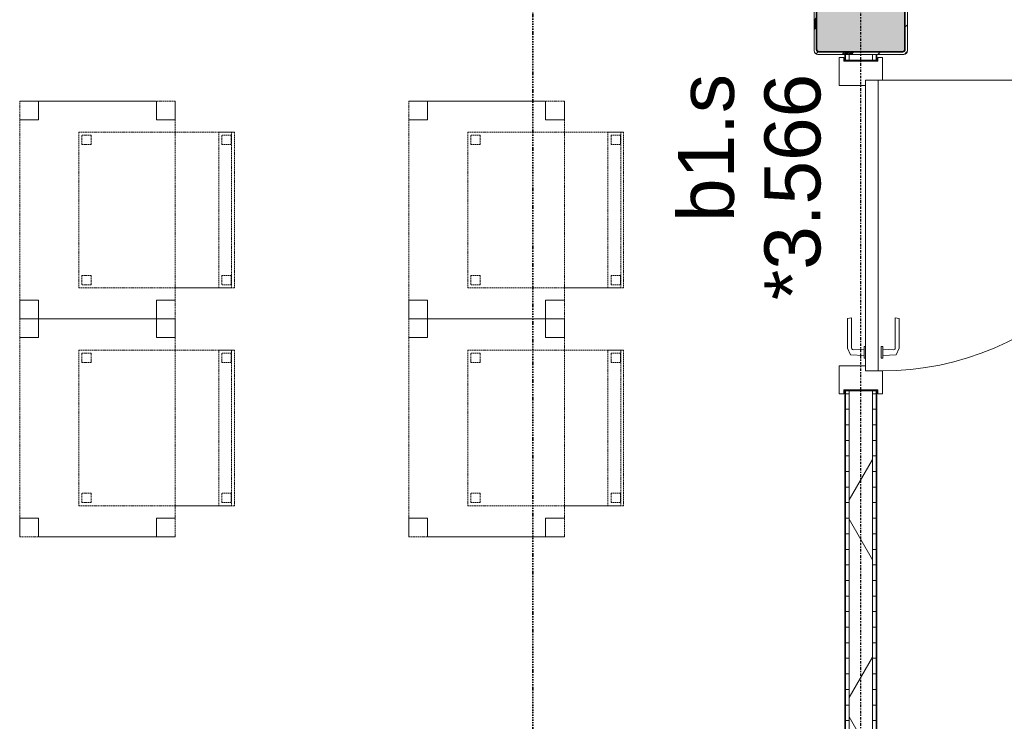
# Model space of a CAD drawing. Header units: millimetres. Extents: x -80560 to 110805, y -11020 to 52719.
# Tile 133 of 145: x 64592 to 67756, y 45358 to 47611. Entities that reach past the tile are written whole.
import ezdxf

# ---------------------------------------------------------------- set-up
doc = ezdxf.new("R2010")
doc.units = ezdxf.units.MM
for name, pattern in [('CENTER2', [20, 8, -4, 4, -4]), ('DASHDOT2', [8, 4, -2, 0, -2]), ('DASHED2', [6, 4, -2])]:
    doc.linetypes.add(name, pattern=pattern)
for name, color, linetype, lineweight in [('A-DOOR', 31, 'Continuous', 18), ('A-GLAZ', 151, 'Continuous', 18), ('A-GLAZ-IDEN', 152, 'Continuous', 18), ('A-WALL', 113, 'Continuous', 35), ('A-WALL-PATT', 111, 'Continuous', 35), ('G-ANNO-SYMB', 111, 'Continuous', 9), ('I-FURN', 30, 'Continuous', 18), ('I-WALL', 2, 'Continuous', 18), ('S-COLS', 52, 'Continuous', 18), ('S-GRID', 1, 'Continuous', 9)]:
    doc.layers.add(name, color=color, linetype=linetype, lineweight=lineweight)
doc.styles.add('Arial', font='arial.ttf', dxfattribs={"height": 180})
pattern_1 = [(3e-13, (67244.82, 43810), (-2e-13, 50), [])]

# ---------------------------------------------------------------- blocks, each defined once
blk = doc.blocks.new('NLRS_28_SCO_UN_staalkolom koker betongevuld_gen_CGA - kolom A-V295-DO_03 derde verdieping')
at = {"layer": 'S-COLS', "lineweight": 5}
h = blk.add_hatch(dxfattribs=at)
h.set_pattern_fill('FP_163', color=256, style=0, pattern_type=2)
h.set_pattern_definition([(45, (-42400, -47650), (-99.99975, 99.99975), []), (45, (-42315, -47650), (-99.99975, 99.99975), []), (45, (-42310, -47650), (-99.99975, 99.99975), []), (45, (-42305, -47650), (-99.99975, 99.99975), []), (45, (-42300, -47650), (-99.99975, 99.99975), []), (45, (-42295, -47650), (-99.99975, 99.99975), []), (45, (-42290, -47650), (-99.99975, 99.99975), []), (45, (-42285, -47650), (-99.99975, 99.99975), [])])
h.paths.add_polyline_path([(-138, -150), (138, -150), (146.5, -146.5), (150, -138), (150, 138), (146.5, 146.5), (138, 150), (-138, 150), (-146.5, 146.5), (-150, 138), (-150, -138), (-146.5, -146.5)], flags=0)
h.paths.add_polyline_path([(134, -142), (-134, -142), (-139.7, -139.7), (-142, -134), (-142, 134), (-139.7, 139.7), (-134, 142), (134, 142), (139.7, 139.7), (142, 134), (142, -134), (139.7, -139.7)], flags=0)
at = {"layer": 'S-COLS', "lineweight": 9}
blk.add_hatch(color=256, dxfattribs=at).paths.add_polyline_path([(134, -142), (139.7, -139.7), (142, -134), (142, 134), (139.7, 139.7), (134, 142), (-134, 142), (-139.7, 139.7), (-142, 134), (-142, -134), (-139.7, -139.7), (-134, -142)], flags=0)
at = {"layer": 'S-COLS'}
for p, q in [((-150, 138), (-150, -138)), ((-142, -134), (-142, 134)), ((138, 150), (-138, 150)), ((-134, 142), (134, 142)), ((142, 134), (142, -134)), ((150, -138), (150, 138)), ((-138, -150), (138, -150)), ((134, -142), (-134, -142))]:
    blk.add_line(p, q, dxfattribs=at)
at = {"layer": 'S-COLS', "lineweight": 35}
for p, q in [((-142, 134), (-142, -134)), ((134, 142), (-134, 142)), ((142, -134), (142, 134)), ((-134, -142), (134, -142))]:
    blk.add_line(p, q, dxfattribs=at)
at = {"layer": 'S-COLS'}
for centre, radius, start, end in [((-138, 138), 12, 90, 180), ((-134, 134), 8, 90, 180), ((134, 134), 8, 0, 90), ((138, 138), 12, 0, 90), ((-138, -138), 12, 180, 270), ((-134, -134), 8, 180, 270), ((134, -134), 8, 270, 0), ((138, -138), 12, 270, 360)]:
    blk.add_arc(centre, radius, start, end, dxfattribs=at)
at = {"layer": 'S-COLS', "lineweight": 35}
for centre, start, end in [((-134, 134), 90, 180), ((134, 134), 360, 90), ((-134, -134), 180, 270), ((134, -134), 270, 360)]:
    blk.add_arc(centre, 8, start, end, dxfattribs=at)
blk = doc.blocks.new('19112_SW_LeonardoCollege_R2020_rvt-1-DO_03 derde verdieping')
at = {"color": 250, "lineweight": 9}
blk.add_blockref('NLRS_28_SCO_UN_staalkolom koker betongevuld_gen_CGA - kolom A-V295-DO_03 derde verdieping', (42400, 47650), dxfattribs=at)
blk = doc.blocks.new('32_n3o_deur_enkel - 90x139_17_K_930_2410x1080-31972294-DO_03 derde verdieping')
at = {"layer": 'A-GLAZ'}
for p, q in [((-540, 69.5), (-450, 69.5)), ((-540, 54.5), (-540, 69.5)), ((-450, 69.5), (-450, -15.5)), ((450, 69.5), (540, 69.5)), ((450, -15.5), (450, 69.5)), ((540, 69.5), (540, 54.5)), ((-528, 54.5), (-540, 54.5)), ((-528, -54.5), (-528, 54.5)), ((528, 54.5), (528, -54.5)), ((540, 54.5), (528, 54.5)), ((-540, -54.5), (-528, -54.5)), ((-540, -69.5), (-540, -54.5)), ((-467, -55.5), (-467, -69.5)), ((467, -69.5), (467, -55.5)), ((528, -54.5), (540, -54.5)), ((540, -54.5), (540, -69.5)), ((-467, -69.5), (-540, -69.5)), ((540, -69.5), (467, -69.5))]:
    blk.add_line(p, q, dxfattribs=at)
blk = doc.blocks.new('30_n3o_deur_dicht - 40mm_draai_LS-31987325-DO_03 derde verdieping')
at = {"layer": 'A-DOOR'}
for p, q in [((-934, -40), (-934, 0)), ((-934, 0), (0, 0)), ((0, 0), (0, -40)), ((0, -40), (-934, -40))]:
    blk.add_line(p, q, dxfattribs=at)
blk = doc.blocks.new('30_n3o_beslag_deurkruk_met_schild - std-887349-DO_03 derde verdieping')
at = {"layer": 'A-DOOR'}
for p, q in [((-10, 5), (-7.8, 48.4)), ((-7.8, 48.4), (12.7, 58)), ((8.3, 39.7), (10, 5)), ((12.7, 58), (108, 58)), ((111, 45), (13.3, 45)), ((108, 58), (111, 45)), ((18.5, 5), (-18.5, 5)), ((-18.5, 5), (-18.5, 0)), ((18.5, 0), (18.5, 5))]:
    blk.add_line(p, q, dxfattribs=at)
at = {"layer": 'A-DOOR', "flags": 128}
blk.add_lwpolyline([(13.3, 45), (11.3, 44.6), (9.6, 43.4), (8.6, 41.7), (8.3, 39.7)], dxfattribs=at)
blk = doc.blocks.new('30_n3o_beslag_deurkruk_met_schild - std-V215-DO_03 derde verdieping')
at = {"layer": 'A-DOOR'}
for p, q in [((18.5, 0), (-18.5, 0)), ((-18.5, 0), (-18.5, -5)), ((18.5, -5), (18.5, 0)), ((-18.5, -5), (18.5, -5)), ((-7.8, -48.4), (-10, -5)), ((10, -5), (8.3, -39.7)), ((12.7, -58), (-7.8, -48.4)), ((108, -58), (12.7, -58)), ((13.3, -45), (111, -45)), ((111, -45), (108, -58))]:
    blk.add_line(p, q, dxfattribs=at)
at = {"layer": 'A-DOOR', "flags": 128}
blk.add_lwpolyline([(8.3, -39.7), (8.6, -41.7), (9.6, -43.4), (11.3, -44.6), (13.3, -45)], dxfattribs=at)
blk = doc.blocks.new('00_n3o_symbool_swingangle - std-31756284-DO_03 derde verdieping')
at = {"layer": 'A-DOOR'}
blk.add_line((-415, 10), (-415, 944), dxfattribs=at)
blk.add_arc((-415, 10), 934, 360, 90, dxfattribs=at)
blk = doc.blocks.new('82_tafel1 - tafel 500x700 2-30673039-DO_03 derde verdieping')
at = {"layer": 'I-FURN', "linetype": 'DASHED2'}
for p, q in [((350, 250), (-350, 250)), ((-350, 250), (-350, -250)), ((350, 250), (-350, 250)), ((-350, 250), (-350, -250)), ((-350, 250), (-350, 190)), ((-290, 250), (-350, 250)), ((-290, 190), (-290, 250)), ((-290, 250), (290, 250)), ((-290, 250), (-290, 190)), ((290, 250), (290, 190)), ((290, 190), (290, 250)), ((350, 250), (290, 250)), ((350, -250), (350, 250)), ((350, -250), (350, 250)), ((350, 190), (350, 250)), ((-350, -190), (-350, 190)), ((-350, 190), (-290, 190)), ((-290, 190), (-350, 190)), ((290, 190), (350, 190)), ((350, 190), (290, 190)), ((350, 190), (350, -190)), ((-290, -190), (-350, -190)), ((-350, -190), (-290, -190)), ((-350, -190), (-350, -250)), ((-290, -250), (-290, -190)), ((-290, -190), (-290, -250)), ((350, -190), (290, -190)), ((290, -190), (290, -250)), ((290, -250), (290, -190)), ((290, -190), (350, -190)), ((350, -250), (350, -190)), ((-350, -250), (350, -250)), ((-350, -250), (350, -250)), ((-350, -250), (-290, -250)), ((290, -250), (-290, -250)), ((290, -250), (350, -250))]:
    blk.add_line(p, q, dxfattribs=at)
blk = doc.blocks.new('82_zitmeubel - stoel 500x500-V252-DO_03 derde verdieping')
at = {"layer": 'I-FURN', "linetype": 'DASHED2'}
for p, q in [((-192.1, -73), (-192.1, 237)), ((-192.1, 237), (-192.1, -73)), ((-192.1, 237), (307.9, 237)), ((-192.1, 237), (307.9, 237)), ((-182.1, 226), (-182.1, 198)), ((-182.1, 198), (-182.1, 226)), ((-153.1, 227), (-181.1, 227)), ((-181.1, 227), (-153.1, 227)), ((-152.1, 198), (-152.1, 226)), ((-152.1, 226), (-152.1, 198)), ((267.9, 226), (267.9, 198)), ((267.9, 198), (267.9, 226)), ((296.9, 227), (268.9, 227)), ((268.9, 227), (296.9, 227)), ((297.9, 198), (297.9, 226)), ((297.9, 226), (297.9, 198)), ((307.9, 237), (307.9, -73)), ((307.9, -73), (307.9, 237)), ((-181.1, 197), (-153.1, 197)), ((-153.1, 197), (-181.1, 197)), ((268.9, 197), (296.9, 197)), ((296.9, 197), (268.9, 197)), ((-192.1, -213), (-192.1, -73)), ((-192.1, -73), (-192.1, -263)), ((307.9, -73), (307.9, -213)), ((307.9, -263), (307.9, -73)), ((-192.1, -254.1), (-192.1, -213)), ((307.9, -213), (-192.1, -213)), ((307.9, -213), (307.9, -254.1)), ((-182.1, -224), (-182.1, -252)), ((-182.1, -252), (-182.1, -224)), ((-153.1, -223), (-181.1, -223)), ((-181.1, -223), (-153.1, -223)), ((-181.1, -253), (-153.1, -253)), ((-153.1, -253), (-181.1, -253)), ((-152.1, -252), (-152.1, -224)), ((-152.1, -224), (-152.1, -252)), ((267.9, -224), (267.9, -252)), ((267.9, -252), (267.9, -224)), ((296.9, -223), (268.9, -223)), ((268.9, -223), (296.9, -223)), ((268.9, -253), (296.9, -253)), ((296.9, -253), (268.9, -253)), ((297.9, -252), (297.9, -224)), ((297.9, -224), (297.9, -252)), ((-192.1, -263), (-192.1, -254.1)), ((307.9, -254.1), (-192.1, -254.1)), ((-192.1, -263), (307.9, -263)), ((-192.1, -263), (307.9, -263)), ((307.9, -254.1), (307.9, -263))]:
    blk.add_line(p, q, dxfattribs=at)
for centre, start, end in [((-181.1, 226), 120, 180), ((-181.1, 226), 135, 180), ((-181.1, 226), 90, 135), ((-181.1, 226), 90, 120), ((-153.1, 226), 360, 90), ((-153.1, 226), 60, 90), ((-153.1, 226), 30, 60), ((-153.1, 226), 360, 30), ((268.9, 226), 90, 180), ((268.9, 226), 120, 165), ((268.9, 226), 165, 180), ((268.9, 226), 90, 120), ((296.9, 226), 360, 90), ((296.9, 226), 360, 90), ((-181.1, 198), 180, 270), ((-181.1, 198), 180, 195), ((-181.1, 198), 195, 270), ((-153.1, 198), 270, 0), ((-153.1, 198), 270, 345), ((-153.1, 198), 345, 0), ((268.9, 198), 180, 270), ((268.9, 198), 180, 270), ((296.9, 198), 270, 360), ((296.9, 198), 270, 285), ((296.9, 198), 285, 315), ((296.9, 198), 315, 360), ((-181.1, -224), 90, 180), ((-181.1, -224), 90, 180), ((-181.1, -252), 180, 270), ((-181.1, -252), 180, 270), ((-153.1, -224), 0, 90), ((-153.1, -224), 0, 90), ((-153.1, -252), 270, 0), ((-153.1, -252), 270, 315), ((-153.1, -252), 315, 0), ((268.9, -224), 90, 180), ((268.9, -224), 90, 180), ((268.9, -252), 180, 270), ((268.9, -252), 180, 270), ((296.9, -224), 0, 90), ((296.9, -224), 0, 90), ((296.9, -252), 270, 0), ((296.9, -252), 270, 330), ((296.9, -252), 330, 0)]:
    blk.add_arc(centre, 1, start, end, dxfattribs=at)
blk = doc.blocks.new('82_zitmeubel - stoel 500x500-V253-DO_03 derde verdieping')
at = {"layer": 'I-FURN', "linetype": 'DASHED2'}
for p, q in [((-192.1, -73), (-192.1, 237)), ((-192.1, 237), (-192.1, -73)), ((-192.1, 237), (307.9, 237)), ((-192.1, 237), (307.9, 237)), ((-182.1, 226), (-182.1, 198)), ((-182.1, 198), (-182.1, 226)), ((-153.1, 227), (-181.1, 227)), ((-181.1, 227), (-153.1, 227)), ((-152.1, 198), (-152.1, 226)), ((-152.1, 226), (-152.1, 198)), ((267.9, 226), (267.9, 198)), ((267.9, 198), (267.9, 226)), ((296.9, 227), (268.9, 227)), ((268.9, 227), (296.9, 227)), ((297.9, 198), (297.9, 226)), ((297.9, 226), (297.9, 198)), ((307.9, 237), (307.9, -73)), ((307.9, -73), (307.9, 237)), ((-181.1, 197), (-153.1, 197)), ((-153.1, 197), (-181.1, 197)), ((268.9, 197), (296.9, 197)), ((296.9, 197), (268.9, 197)), ((-192.1, -213), (-192.1, -73)), ((-192.1, -73), (-192.1, -263)), ((307.9, -73), (307.9, -213)), ((307.9, -263), (307.9, -73)), ((-192.1, -254.1), (-192.1, -213)), ((307.9, -213), (-192.1, -213)), ((307.9, -213), (307.9, -254.1)), ((-182.1, -224), (-182.1, -252)), ((-182.1, -252), (-182.1, -224)), ((-153.1, -223), (-181.1, -223)), ((-181.1, -223), (-153.1, -223)), ((-181.1, -253), (-153.1, -253)), ((-153.1, -253), (-181.1, -253)), ((-152.1, -252), (-152.1, -224)), ((-152.1, -224), (-152.1, -252)), ((267.9, -224), (267.9, -252)), ((267.9, -252), (267.9, -224)), ((296.9, -223), (268.9, -223)), ((268.9, -223), (296.9, -223)), ((268.9, -253), (296.9, -253)), ((296.9, -253), (268.9, -253)), ((297.9, -252), (297.9, -224)), ((297.9, -224), (297.9, -252)), ((-192.1, -263), (-192.1, -254.1)), ((307.9, -254.1), (-192.1, -254.1)), ((-192.1, -263), (307.9, -263)), ((-192.1, -263), (307.9, -263)), ((307.9, -254.1), (307.9, -263))]:
    blk.add_line(p, q, dxfattribs=at)
for centre, start, end in [((-181.1, 226), 90, 180), ((-181.1, 226), 135, 180), ((-181.1, 226), 90, 135), ((-153.1, 226), 360, 90), ((-153.1, 226), 15, 90), ((-153.1, 226), 360, 15), ((268.9, 226), 90, 165), ((268.9, 226), 120, 165), ((268.9, 226), 165, 180), ((268.9, 226), 165, 180), ((268.9, 226), 90, 120), ((296.9, 226), 360, 90), ((296.9, 226), 360, 90), ((-181.1, 198), 180, 270), ((-181.1, 198), 180, 270), ((-153.1, 198), 270, 0), ((-153.1, 198), 270, 285), ((-153.1, 198), 285, 300), ((-153.1, 198), 300, 330), ((-153.1, 198), 330, 345), ((-153.1, 198), 345, 0), ((268.9, 198), 180, 270), ((268.9, 198), 180, 195), ((268.9, 198), 195, 210), ((268.9, 198), 210, 225), ((268.9, 198), 225, 240), ((268.9, 198), 240, 255), ((268.9, 198), 255, 270), ((296.9, 198), 270, 315), ((296.9, 198), 270, 285), ((296.9, 198), 285, 300), ((296.9, 198), 300, 315), ((296.9, 198), 315, 360), ((296.9, 198), 315, 360), ((-181.1, -224), 90, 180), ((-181.1, -224), 90, 180), ((-181.1, -252), 180, 270), ((-181.1, -252), 180, 270), ((-153.1, -224), 0, 90), ((-153.1, -224), 0, 90), ((-153.1, -252), 270, 0), ((-153.1, -252), 270, 0), ((268.9, -224), 90, 180), ((268.9, -224), 90, 180), ((268.9, -252), 180, 270), ((268.9, -252), 180, 270), ((296.9, -224), 0, 90), ((296.9, -224), 0, 90), ((296.9, -252), 270, 0), ((296.9, -252), 270, 0)]:
    blk.add_arc(centre, 1, start, end, dxfattribs=at)
blk = doc.blocks.new('82_zitmeubel - stoel 500x500-V254-DO_03 derde verdieping')
at = {"layer": 'I-FURN', "linetype": 'DASHED2'}
for p, q in [((-192.1, -73), (-192.1, 237)), ((-192.1, 237), (-192.1, -73)), ((-192.1, 237), (307.9, 237)), ((-192.1, 237), (307.9, 237)), ((-182.1, 226), (-182.1, 198)), ((-182.1, 198), (-182.1, 226)), ((-153.1, 227), (-181.1, 227)), ((-181.1, 227), (-153.1, 227)), ((-152.1, 198), (-152.1, 226)), ((-152.1, 226), (-152.1, 198)), ((267.9, 226), (267.9, 198)), ((267.9, 198), (267.9, 226)), ((296.9, 227), (268.9, 227)), ((268.9, 227), (296.9, 227)), ((297.9, 198), (297.9, 226)), ((297.9, 226), (297.9, 198)), ((307.9, 237), (307.9, -73)), ((307.9, -73), (307.9, 237)), ((-181.1, 197), (-153.1, 197)), ((-153.1, 197), (-181.1, 197)), ((268.9, 197), (296.9, 197)), ((296.9, 197), (268.9, 197)), ((-192.1, -213), (-192.1, -73)), ((-192.1, -73), (-192.1, -263)), ((307.9, -73), (307.9, -213)), ((307.9, -263), (307.9, -73)), ((-192.1, -254.1), (-192.1, -213)), ((307.9, -213), (-192.1, -213)), ((307.9, -213), (307.9, -254.1)), ((-182.1, -224), (-182.1, -252)), ((-182.1, -252), (-182.1, -224)), ((-153.1, -223), (-181.1, -223)), ((-181.1, -223), (-153.1, -223)), ((-181.1, -253), (-153.1, -253)), ((-153.1, -253), (-181.1, -253)), ((-152.1, -252), (-152.1, -224)), ((-152.1, -224), (-152.1, -252)), ((267.9, -224), (267.9, -252)), ((267.9, -252), (267.9, -224)), ((296.9, -223), (268.9, -223)), ((268.9, -223), (296.9, -223)), ((268.9, -253), (296.9, -253)), ((296.9, -253), (268.9, -253)), ((297.9, -252), (297.9, -224)), ((297.9, -224), (297.9, -252)), ((-192.1, -263), (-192.1, -254.1)), ((307.9, -254.1), (-192.1, -254.1)), ((-192.1, -263), (307.9, -263)), ((-192.1, -263), (307.9, -263)), ((307.9, -254.1), (307.9, -263))]:
    blk.add_line(p, q, dxfattribs=at)
for centre, start, end in [((-181.1, 226), 90, 165), ((-181.1, 226), 150, 180), ((-181.1, 226), 165, 180), ((-181.1, 226), 135, 150), ((-181.1, 226), 90, 135), ((-153.1, 226), 360, 90), ((-153.1, 226), 75, 90), ((-153.1, 226), 360, 75), ((268.9, 226), 90, 180), ((268.9, 226), 90, 180), ((296.9, 226), 360, 90), ((296.9, 226), 360, 90), ((-181.1, 198), 180, 210), ((-181.1, 198), 180, 270), ((-181.1, 198), 210, 225), ((-181.1, 198), 225, 270), ((-153.1, 198), 270, 0), ((-153.1, 198), 270, 345), ((-153.1, 198), 345, 0), ((268.9, 198), 180, 210), ((268.9, 198), 180, 270), ((268.9, 198), 210, 255), ((268.9, 198), 255, 270), ((296.9, 198), 270, 360), ((296.9, 198), 270, 360), ((-181.1, -224), 90, 180), ((-181.1, -224), 105, 180), ((-181.1, -252), 180, 270), ((-181.1, -252), 180, 210), ((-181.1, -252), 210, 270), ((-181.1, -224), 90, 105), ((-153.1, -224), 0, 90), ((-153.1, -224), 60, 90), ((-153.1, -252), 270, 0), ((-153.1, -252), 270, 0), ((-153.1, -224), 0, 60), ((268.9, -224), 90, 180), ((268.9, -224), 90, 180), ((268.9, -252), 180, 270), ((268.9, -252), 180, 270), ((296.9, -224), 0, 90), ((296.9, -224), 0, 90), ((296.9, -252), 270, 0), ((296.9, -252), 270, 0)]:
    blk.add_arc(centre, 1, start, end, dxfattribs=at)
blk = doc.blocks.new('82_zitmeubel - stoel 500x500-V255-DO_03 derde verdieping')
at = {"layer": 'I-FURN', "linetype": 'DASHED2'}
for p, q in [((-192.1, -73), (-192.1, 237)), ((-192.1, 237), (-192.1, -73)), ((-192.1, 237), (307.9, 237)), ((-192.1, 237), (307.9, 237)), ((-182.1, 226), (-182.1, 198)), ((-182.1, 198), (-182.1, 226)), ((-153.1, 227), (-181.1, 227)), ((-181.1, 227), (-153.1, 227)), ((-152.1, 198), (-152.1, 226)), ((-152.1, 226), (-152.1, 198)), ((267.9, 226), (267.9, 198)), ((267.9, 198), (267.9, 226)), ((296.9, 227), (268.9, 227)), ((268.9, 227), (296.9, 227)), ((297.9, 198), (297.9, 226)), ((297.9, 226), (297.9, 198)), ((307.9, 237), (307.9, -73)), ((307.9, -73), (307.9, 237)), ((-181.1, 197), (-153.1, 197)), ((-153.1, 197), (-181.1, 197)), ((268.9, 197), (296.9, 197)), ((296.9, 197), (268.9, 197)), ((-192.1, -213), (-192.1, -73)), ((-192.1, -73), (-192.1, -263)), ((307.9, -73), (307.9, -213)), ((307.9, -263), (307.9, -73)), ((-192.1, -254.1), (-192.1, -213)), ((307.9, -213), (-192.1, -213)), ((307.9, -213), (307.9, -254.1)), ((-182.1, -224), (-182.1, -252)), ((-182.1, -252), (-182.1, -224)), ((-153.1, -223), (-181.1, -223)), ((-181.1, -223), (-153.1, -223)), ((-181.1, -253), (-153.1, -253)), ((-153.1, -253), (-181.1, -253)), ((-152.1, -252), (-152.1, -224)), ((-152.1, -224), (-152.1, -252)), ((267.9, -224), (267.9, -252)), ((267.9, -252), (267.9, -224)), ((296.9, -223), (268.9, -223)), ((268.9, -223), (296.9, -223)), ((268.9, -253), (296.9, -253)), ((296.9, -253), (268.9, -253)), ((297.9, -252), (297.9, -224)), ((297.9, -224), (297.9, -252)), ((-192.1, -263), (-192.1, -254.1)), ((307.9, -254.1), (-192.1, -254.1)), ((-192.1, -263), (307.9, -263)), ((-192.1, -263), (307.9, -263)), ((307.9, -254.1), (307.9, -263))]:
    blk.add_line(p, q, dxfattribs=at)
for centre, start, end in [((-181.1, 226), 135, 165), ((-181.1, 226), 150, 165), ((-181.1, 226), 165, 180), ((-181.1, 226), 165, 180), ((-181.1, 226), 135, 150), ((-181.1, 226), 90, 135), ((-181.1, 226), 120, 135), ((-181.1, 226), 105, 120), ((-181.1, 226), 90, 105), ((-153.1, 226), 360, 90), ((-153.1, 226), 75, 90), ((-153.1, 226), 60, 75), ((-153.1, 226), 45, 60), ((-153.1, 226), 30, 45), ((-153.1, 226), 15, 30), ((-153.1, 226), 360, 15), ((268.9, 226), 150, 165), ((268.9, 226), 150, 165), ((268.9, 226), 165, 180), ((268.9, 226), 165, 180), ((268.9, 226), 90, 150), ((268.9, 226), 135, 150), ((268.9, 226), 90, 135), ((296.9, 226), 30, 90), ((296.9, 226), 360, 90), ((296.9, 226), 15, 30), ((296.9, 226), 360, 15), ((-181.1, 198), 180, 240), ((-181.1, 198), 180, 195), ((-181.1, 198), 195, 210), ((-181.1, 198), 210, 225), ((-181.1, 198), 225, 240), ((-181.1, 198), 240, 270), ((-181.1, 198), 240, 255), ((-181.1, 198), 255, 270), ((-153.1, 198), 270, 0), ((-153.1, 198), 270, 300), ((-153.1, 198), 300, 330), ((-153.1, 198), 330, 0), ((268.9, 198), 180, 270), ((268.9, 198), 180, 210), ((268.9, 198), 210, 270), ((296.9, 198), 270, 360), ((296.9, 198), 270, 315), ((296.9, 198), 315, 360), ((-181.1, -224), 90, 180), ((-181.1, -224), 135, 165), ((-181.1, -224), 165, 180), ((-181.1, -252), 180, 270), ((-181.1, -252), 180, 240), ((-181.1, -224), 120, 135), ((-181.1, -224), 105, 120), ((-181.1, -252), 240, 270), ((-181.1, -224), 90, 105), ((-153.1, -224), 0, 90), ((-153.1, -224), 45, 90), ((-153.1, -252), 270, 0), ((-153.1, -252), 270, 285), ((-153.1, -252), 285, 300), ((-153.1, -252), 300, 330), ((-153.1, -224), 0, 45), ((-153.1, -252), 330, 0), ((268.9, -224), 90, 180), ((268.9, -224), 90, 180), ((268.9, -252), 180, 270), ((268.9, -252), 180, 195), ((268.9, -252), 195, 210), ((268.9, -252), 210, 225), ((268.9, -252), 225, 240), ((268.9, -252), 240, 255), ((268.9, -252), 255, 270), ((296.9, -224), 0, 90), ((296.9, -224), 45, 90), ((296.9, -252), 270, 0), ((296.9, -252), 270, 330), ((296.9, -224), 30, 45), ((296.9, -224), 15, 30), ((296.9, -252), 330, 345), ((296.9, -224), 0, 15), ((296.9, -252), 345, 0)]:
    blk.add_arc(centre, 1, start, end, dxfattribs=at)

msp = doc.modelspace()

# ---------------------------------------------------------------- hatches: boundary and pattern name
at = {"layer": 'A-WALL-PATT', "lineweight": 18}
h = msp.add_hatch(dxfattribs=at)
h.set_pattern_fill('FP_35', color=256, angle=90, style=0, pattern_type=2)
h.set_pattern_definition(pattern_1)
h.paths.add_polyline_path([(67257.3, 40120), (67257.3, 46420), (67244.8, 46420), (67244.8, 40120)], flags=0)
h.paths.add_polyline_path([(67257.3, 47480), (67257.3, 47500), (67244.8, 47500), (67244.8, 47480)], flags=0)
h = msp.add_hatch(dxfattribs=at)
h.set_pattern_fill('FP_2', color=256, style=0, pattern_type=2)
h.set_pattern_definition([(60, (24894.82, 0), (-274.963, 158.75), []), (120, (24894.82, 0), (-274.963, -158.75), [])])
h.paths.add_polyline_path([(67257.3, 40107.5), (67332.3, 40107.5), (67332.3, 46420), (67257.3, 46420), (67257.3, 40120)], flags=0)
h.paths.add_polyline_path([(67257.3, 47480), (67332.3, 47480), (67332.3, 47500), (67257.3, 47500)], flags=0)
h = msp.add_hatch(dxfattribs=at)
h.set_pattern_fill('FP_35', color=256, angle=90, style=0, pattern_type=2)
h.set_pattern_definition(pattern_1)
h.paths.add_polyline_path([(67344.8, 40120), (67344.8, 46420), (67332.3, 46420), (67332.3, 40120)], flags=0)
h.paths.add_polyline_path([(67344.8, 47480), (67344.8, 47500), (67332.3, 47500), (67332.3, 47480)], flags=0)

# ---------------------------------------------------------------- linework, layer by layer
at = {"layer": 'A-WALL', "lineweight": 18}
for p, q in [((67257.3, 47500), (67257.3, 47480)), ((67332.3, 47500), (67332.3, 47480)), ((67257.3, 46420), (67257.3, 40107.5)), ((67332.3, 46420), (67332.3, 40107.5))]:
    msp.add_line(p, q, dxfattribs=at)
at = {"layer": 'G-ANNO-SYMB', "linetype": 'DASHDOT2', "lineweight": 35}
msp.add_line((66241.3, 48457.5), (66241.3, 9141.8), dxfattribs=at)
at = {"layer": 'I-WALL', "lineweight": 35}
for p, q in [((67244.8, 47500), (67244.8, 47480)), ((67344.8, 47480), (67344.8, 47500)), ((67244.8, 47480), (67344.8, 47480)), ((67344.8, 46420), (67244.8, 46420)), ((67244.8, 46420), (67244.8, 40120)), ((67344.8, 40120), (67344.8, 46420))]:
    msp.add_line(p, q, dxfattribs=at)
at = {"layer": 'S-GRID', "linetype": 'CENTER2', "lineweight": 25}
msp.add_line((67294.8, 4383.3), (67294.8, 52119.1), dxfattribs=at)

# ---------------------------------------------------------------- block references
at = {"color": 250, "lineweight": 5}
msp.add_blockref('19112_SW_LeonardoCollege_R2020_rvt-1-DO_03 derde verdieping', (24894.8, 0), dxfattribs=at)
at = {"layer": 'A-DOOR'}
for name, p, rotation in [('30_n3o_deur_dicht - 40mm_draai_LS-31987325-DO_03 derde verdieping', (67310.3, 47417), 89.99999999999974), ('00_n3o_symbool_swingangle - std-31756284-DO_03 derde verdieping', (67350.3, 47002), 269.9999999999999), ('30_n3o_beslag_deurkruk_met_schild - std-887349-DO_03 derde verdieping', (67310.3, 46543), 89.99999999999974), ('30_n3o_beslag_deurkruk_met_schild - std-V215-DO_03 derde verdieping', (67360.3, 46543), 90.00000000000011)]:
    msp.add_blockref(name, p, dxfattribs=dict(at, rotation=rotation))
at = {"layer": 'A-GLAZ', "rotation": 89.99999999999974}
msp.add_blockref('32_n3o_deur_enkel - 90x139_17_K_930_2410x1080-31972294-DO_03 derde verdieping', (67294.8, 46950), dxfattribs=at)
at = {"layer": 'I-FURN', "linetype": 'DASHED2', "rotation": 90.00000000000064}
for name, p in [('82_tafel1 - tafel 500x700 2-30673039-DO_03 derde verdieping', (64842.3, 47000)), ('82_tafel1 - tafel 500x700 2-30673039-DO_03 derde verdieping', (66092.3, 47000)), ('82_zitmeubel - stoel 500x500-V255-DO_03 derde verdieping', (65019.3, 46942.1)), ('82_zitmeubel - stoel 500x500-V253-DO_03 derde verdieping', (66269.3, 46942.1)), ('82_tafel1 - tafel 500x700 2-30673039-DO_03 derde verdieping', (64842.3, 46300)), ('82_tafel1 - tafel 500x700 2-30673039-DO_03 derde verdieping', (66092.3, 46300)), ('82_zitmeubel - stoel 500x500-V254-DO_03 derde verdieping', (65019.3, 46242.1)), ('82_zitmeubel - stoel 500x500-V252-DO_03 derde verdieping', (66269.3, 46242.1))]:
    msp.add_blockref(name, p, dxfattribs=at)

# ---------------------------------------------------------------- texts
at = {"layer": 'A-GLAZ-IDEN', "lineweight": 9, "char_height": 180, "attachment_point": 1, "rotation": 90, "style": 'Arial'}
for s, insert, width in [('b1.s', (66707.3, 46961.6), 561.181), ('*3.566', (66985.1, 46710.3), 865.822)]:
    msp.add_mtext(s, dxfattribs=dict(at, insert=insert, width=width))

doc.saveas('drawing.dxf')
